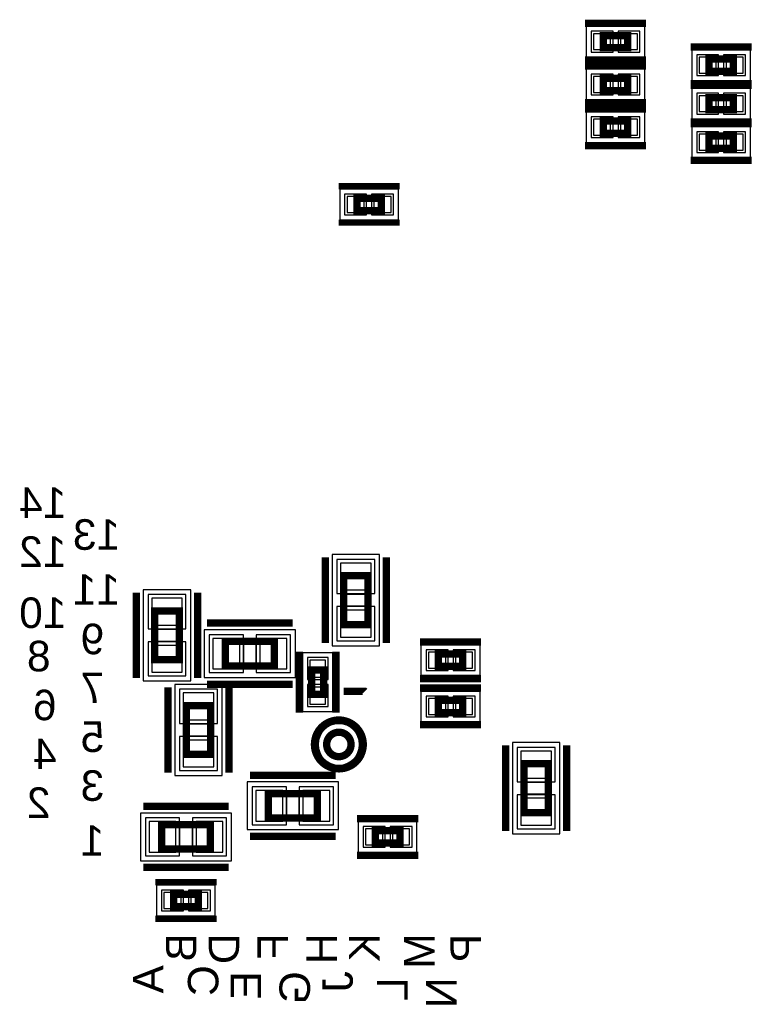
# Model space of a CAD drawing. Extents: x -10 to 137, y -32 to 198.
# Tile 41 of 64: x 84 to 100, y 69 to 90. Entities that reach past the tile are written whole.
import ezdxf

# ---------------------------------------------------------------- set-up
doc = ezdxf.new("R2010")
doc.units = 0
for name, color, linetype in [('PG_ASSEMBLY_BOTTOM', 52, 'CONTINUOUS'), ('PG_DFA_BOUND_BOTTOM', 254, 'CONTINUOUS'), ('PG_PLACE_BOUND_BOTTOM', 73, 'CONTINUOUS'), ('PG_SILKSCREEN_BOTTOM', 2, 'CONTINUOUS'), ('PIN_BOTTOM', 2, 'CONTINUOUS'), ('PIN_PASTEMASK_BOTTOM', 132, 'CONTINUOUS'), ('PIN_SOLDERMASK_BOTTOM', 212, 'CONTINUOUS'), ('VKO_BOTTOM', 173, 'CONTINUOUS')]:
    doc.layers.add(name, color=color, linetype=linetype)

msp = doc.modelspace()

# ---------------------------------------------------------------- linework, layer by layer
at = {"layer": 'PG_ASSEMBLY_BOTTOM', "const_width": 0.1524}
for points in [[(97.046796, 89.265506), (96.538796, 89.265506), (96.538796, 89.519506), (97.046796, 89.519506), (97.046796, 89.265506)], [(98.735134, 89.030556), (99.243134, 89.030556), (99.243134, 88.776556), (98.735134, 88.776556), (98.735134, 89.030556)], [(97.046796, 88.376506), (96.538796, 88.376506), (96.538796, 88.630506), (97.046796, 88.630506), (97.046796, 88.376506)], [(98.735134, 88.230456), (99.243134, 88.230456), (99.243134, 87.976456), (98.735134, 87.976456), (98.735134, 88.230456)], [(97.046796, 87.487506), (96.538796, 87.487506), (96.538796, 87.741506), (97.046796, 87.741506), (97.046796, 87.487506)], [(98.735134, 87.430356), (99.243134, 87.430356), (99.243134, 87.176356), (98.735134, 87.176356), (98.735134, 87.430356)], [(91.91879, 85.88121), (91.41079, 85.88121), (91.41079, 86.13521), (91.91879, 86.13521), (91.91879, 85.88121)], [(91.135454, 77.27315), (91.135454, 78.28915), (91.643454, 78.28915), (91.643454, 77.27315), (91.135454, 77.27315)], [(87.20709, 76.542138), (87.20709, 77.558138), (87.71509, 77.558138), (87.71509, 76.542138), (87.20709, 76.542138)], [(88.675972, 76.92136), (89.691972, 76.92136), (89.691972, 76.41336), (88.675972, 76.41336), (88.675972, 76.92136)], [(93.107256, 76.658216), (93.615256, 76.658216), (93.615256, 76.404216), (93.107256, 76.404216), (93.107256, 76.658216)], [(90.46972, 75.822556), (90.46972, 76.330556), (90.72372, 76.330556), (90.72372, 75.822556), (90.46972, 75.822556)], [(93.615256, 75.443334), (93.107256, 75.443334), (93.107256, 75.697334), (93.615256, 75.697334), (93.615256, 75.443334)], [(88.370918, 75.588876), (88.370918, 74.572876), (87.862918, 74.572876), (87.862918, 75.588876), (88.370918, 75.588876)], [(94.887542, 73.362312), (94.887542, 74.378312), (95.395542, 74.378312), (95.395542, 73.362312), (94.887542, 73.362312)], [(89.571068, 73.758044), (90.587068, 73.758044), (90.587068, 73.250044), (89.571068, 73.250044), (89.571068, 73.758044)], [(88.364822, 72.604376), (87.348822, 72.604376), (87.348822, 73.112376), (88.364822, 73.112376), (88.364822, 72.604376)], [(92.305632, 72.73163), (91.797632, 72.73163), (91.797632, 72.98563), (92.305632, 72.98563), (92.305632, 72.73163)], [(88.11006, 71.408036), (87.60206, 71.408036), (87.60206, 71.662036), (88.11006, 71.662036), (88.11006, 71.408036)]]:
    msp.add_lwpolyline(points, dxfattribs=at)
msp.add_lwpolyline([(91.290394, 74.780394, 1), (90.782394, 74.780394, 1), (91.290394, 74.780394)], format="xyb", dxfattribs=at)
at = {"layer": 'PG_DFA_BOUND_BOTTOM'}
for points in [[(97.402904, 89.075006), (97.402904, 89.710006), (96.182688, 89.710006), (96.182688, 89.075006)], [(98.379026, 89.221056), (98.379026, 88.586056), (99.599242, 88.586056), (99.599242, 89.221056)], [(97.402904, 88.186006), (97.402904, 88.821006), (96.182688, 88.821006), (96.182688, 88.186006)], [(98.379026, 88.420956), (98.379026, 87.785956), (99.599242, 87.785956), (99.599242, 88.420956)], [(97.402904, 87.297006), (97.402904, 87.932006), (96.182688, 87.932006), (96.182688, 87.297006)], [(98.379026, 87.620856), (98.379026, 86.985856), (99.599242, 86.985856), (99.599242, 87.620856)], [(92.274898, 85.69071), (92.274898, 86.32571), (91.054682, 86.32571), (91.054682, 85.69071)], [(90.894154, 76.833984), (91.884754, 76.833984), (91.884754, 78.728316), (90.894154, 78.728316)], [(86.96579, 76.102972), (87.95639, 76.102972), (87.95639, 77.997304), (86.96579, 77.997304)], [(88.236806, 77.16266), (88.236806, 76.17206), (90.131138, 76.17206), (90.131138, 77.16266)], [(92.751148, 76.213716), (92.751148, 76.848716), (93.971364, 76.848716), (93.971364, 76.213716)], [(90.27922, 75.466448), (90.91422, 75.466448), (90.91422, 76.686664), (90.27922, 76.686664)], [(88.612218, 76.028042), (87.621618, 76.028042), (87.621618, 74.13371), (88.612218, 74.13371)], [(92.751148, 75.252834), (92.751148, 75.887834), (93.971364, 75.887834), (93.971364, 75.252834)], [(94.646242, 72.923146), (95.636842, 72.923146), (95.636842, 74.817478), (94.646242, 74.817478)], [(89.131902, 73.999344), (89.131902, 73.008744), (91.026234, 73.008744), (91.026234, 73.999344)], [(88.803988, 72.363076), (88.803988, 73.353676), (86.909656, 73.353676), (86.909656, 72.363076)], [(92.66174, 72.54113), (92.66174, 73.17613), (91.441524, 73.17613), (91.441524, 72.54113)], [(88.466168, 71.217536), (88.466168, 71.852536), (87.245952, 71.852536), (87.245952, 71.217536)]]:
    msp.add_lwpolyline(points, close=True, dxfattribs=at)
msp.add_lwpolyline([(91.468194, 74.780394, 1), (90.604594, 74.780394, 1)], format="xyb", close=True, dxfattribs=at)
at = {"layer": 'PG_PLACE_BOUND_BOTTOM'}
for points in [[(97.046796, 89.265506), (96.538796, 89.265506), (96.538796, 89.519506), (97.046796, 89.519506)], [(98.735134, 89.030556), (99.243134, 89.030556), (99.243134, 88.776556), (98.735134, 88.776556)], [(97.046796, 88.376506), (96.538796, 88.376506), (96.538796, 88.630506), (97.046796, 88.630506)], [(98.735134, 88.230456), (99.243134, 88.230456), (99.243134, 87.976456), (98.735134, 87.976456)], [(97.046796, 87.487506), (96.538796, 87.487506), (96.538796, 87.741506), (97.046796, 87.741506)], [(98.735134, 87.430356), (99.243134, 87.430356), (99.243134, 87.176356), (98.735134, 87.176356)], [(91.91879, 85.88121), (91.41079, 85.88121), (91.41079, 86.13521), (91.91879, 86.13521)], [(91.135454, 77.27315), (91.135454, 78.28915), (91.643454, 78.28915), (91.643454, 77.27315)], [(87.20709, 76.542138), (87.20709, 77.558138), (87.71509, 77.558138), (87.71509, 76.542138)], [(88.675972, 76.92136), (89.691972, 76.92136), (89.691972, 76.41336), (88.675972, 76.41336)], [(93.107256, 76.404216), (93.107256, 76.658216), (93.615256, 76.658216), (93.615256, 76.404216)], [(90.46972, 75.822556), (90.46972, 76.330556), (90.72372, 76.330556), (90.72372, 75.822556)], [(88.370918, 75.588876), (88.370918, 74.572876), (87.862918, 74.572876), (87.862918, 75.588876)], [(93.107256, 75.443334), (93.107256, 75.697334), (93.615256, 75.697334), (93.615256, 75.443334)], [(94.887542, 73.362312), (94.887542, 74.378312), (95.395542, 74.378312), (95.395542, 73.362312)], [(89.571068, 73.758044), (90.587068, 73.758044), (90.587068, 73.250044), (89.571068, 73.250044)], [(88.364822, 72.604376), (87.348822, 72.604376), (87.348822, 73.112376), (88.364822, 73.112376)], [(92.305632, 72.73163), (91.797632, 72.73163), (91.797632, 72.98563), (92.305632, 72.98563)], [(88.11006, 71.408036), (87.60206, 71.408036), (87.60206, 71.662036), (88.11006, 71.662036)]]:
    msp.add_lwpolyline(points, close=True, dxfattribs=at)
msp.add_lwpolyline([(91.290394, 74.780394, 1), (90.782394, 74.780394, 1)], format="xyb", close=True, dxfattribs=at)
at = {"layer": 'PG_SILKSCREEN_BOTTOM'}
for points, const_width in [([(97.427796, 89.773506), (96.157796, 89.773506)], 0.1524), ([(98.354134, 89.284556), (99.624134, 89.284556)], 0.1524), ([(97.427796, 89.011506), (96.157796, 89.011506)], 0.1524), ([(97.427796, 88.884506), (96.157796, 88.884506)], 0.1524), ([(98.354134, 88.522556), (99.624134, 88.522556)], 0.1524), ([(98.354134, 88.484456), (99.624134, 88.484456)], 0.1524), ([(97.427796, 88.122506), (96.157796, 88.122506)], 0.1524), ([(97.427796, 87.995506), (96.157796, 87.995506)], 0.1524), ([(98.354134, 87.722456), (99.624134, 87.722456)], 0.1524), ([(98.354134, 87.684356), (99.624134, 87.684356)], 0.1524), ([(97.427796, 87.233506), (96.157796, 87.233506)], 0.1524), ([(98.354134, 86.922356), (99.624134, 86.922356)], 0.1524), ([(92.29979, 86.38921), (91.02979, 86.38921)], 0.127), ([(92.29979, 85.62721), (91.02979, 85.62721)], 0.127), ([(90.754454, 76.89215), (90.754454, 78.67015)], 0.1524), ([(92.024454, 76.89215), (92.024454, 78.67015)], 0.1524), ([(86.82609, 76.161138), (86.82609, 77.939138)], 0.1524), ([(88.09609, 76.161138), (88.09609, 77.939138)], 0.1524), ([(88.294972, 77.30236), (90.072972, 77.30236)], 0.1524), ([(92.726256, 76.912216), (93.996256, 76.912216)], 0.1524), ([(90.21572, 75.441556), (90.21572, 76.711556)], 0.1524), ([(90.97772, 75.441556), (90.97772, 76.711556)], 0.1524), ([(92.726256, 76.150216), (93.996256, 76.150216)], 0.1524), ([(87.481918, 75.969876), (87.481918, 74.191876)], 0.1524), ([(88.294972, 76.03236), (90.072972, 76.03236)], 0.1524), ([(88.751918, 75.969876), (88.751918, 74.191876)], 0.1524), ([(91.139264, 75.88504), (91.575636, 75.88504), (91.576906, 75.88377)], 0.1524), ([(93.996256, 75.951334), (92.726256, 75.951334)], 0.1524), ([(93.996256, 75.189334), (92.726256, 75.189334)], 0.1524), ([(94.506542, 72.981312), (94.506542, 74.759312)], 0.1524), ([(95.776542, 72.981312), (95.776542, 74.759312)], 0.1524), ([(89.190068, 74.139044), (90.968068, 74.139044)], 0.1524), ([(88.745822, 73.493376), (86.967822, 73.493376)], 0.1524), ([(92.686632, 73.23963), (91.416632, 73.23963)], 0.1524), ([(89.190068, 72.869044), (90.968068, 72.869044)], 0.1524), ([(92.686632, 72.47763), (91.416632, 72.47763)], 0.1524), ([(88.745822, 72.223376), (86.967822, 72.223376)], 0.1524), ([(88.49106, 71.916036), (87.22106, 71.916036)], 0.127), ([(88.49106, 71.154036), (87.22106, 71.154036)], 0.127)]:
    msp.add_lwpolyline(points, dxfattribs=dict(at, const_width=const_width))
at = {"layer": 'PG_SILKSCREEN_BOTTOM', "const_width": 0.1524}
msp.add_lwpolyline([(91.544394, 74.780394, 1), (90.528394, 74.780394, 1), (91.544394, 74.780394)], format="xyb", dxfattribs=at)
at = {"layer": 'PIN_BOTTOM'}
for points in [[(96.690688, 89.227406), (96.690688, 89.557606), (96.335088, 89.557606), (96.335088, 89.227406)], [(97.250504, 89.227406), (97.250504, 89.557606), (96.894904, 89.557606), (96.894904, 89.227406)], [(98.531426, 89.068656), (98.531426, 88.738456), (98.887026, 88.738456), (98.887026, 89.068656)], [(99.091242, 89.068656), (99.091242, 88.738456), (99.446842, 88.738456), (99.446842, 89.068656)], [(96.690688, 88.338406), (96.690688, 88.668606), (96.335088, 88.668606), (96.335088, 88.338406)], [(97.250504, 88.338406), (97.250504, 88.668606), (96.894904, 88.668606), (96.894904, 88.338406)], [(98.531426, 88.268556), (98.531426, 87.938356), (98.887026, 87.938356), (98.887026, 88.268556)], [(99.091242, 88.268556), (99.091242, 87.938356), (99.446842, 87.938356), (99.446842, 88.268556)], [(96.690688, 87.449406), (96.690688, 87.779606), (96.335088, 87.779606), (96.335088, 87.449406)], [(97.250504, 87.449406), (97.250504, 87.779606), (96.894904, 87.779606), (96.894904, 87.449406)], [(98.531426, 87.468456), (98.531426, 87.138256), (98.887026, 87.138256), (98.887026, 87.468456)], [(99.091242, 87.468456), (99.091242, 87.138256), (99.446842, 87.138256), (99.446842, 87.468456)], [(91.562682, 85.84311), (91.562682, 86.17331), (91.207082, 86.17331), (91.207082, 85.84311)], [(92.122498, 85.84311), (92.122498, 86.17331), (91.766898, 86.17331), (91.766898, 85.84311)], [(91.071954, 77.991716), (91.706954, 77.991716), (91.706954, 78.550516), (91.071954, 78.550516)], [(87.14359, 77.260704), (87.77859, 77.260704), (87.77859, 77.819504), (87.14359, 77.819504)], [(91.071954, 77.011784), (91.706954, 77.011784), (91.706954, 77.570584), (91.071954, 77.570584)], [(88.414606, 76.98486), (88.414606, 76.34986), (88.973406, 76.34986), (88.973406, 76.98486)], [(89.394538, 76.98486), (89.394538, 76.34986), (89.953338, 76.34986), (89.953338, 76.98486)], [(87.14359, 76.280772), (87.77859, 76.280772), (87.77859, 76.839572), (87.14359, 76.839572)], [(92.903548, 76.696316), (92.903548, 76.366116), (93.259148, 76.366116), (93.259148, 76.696316)], [(93.463364, 76.696316), (93.463364, 76.366116), (93.818964, 76.366116), (93.818964, 76.696316)], [(90.43162, 76.178664), (90.76182, 76.178664), (90.76182, 76.534264), (90.43162, 76.534264)], [(90.43162, 75.618848), (90.76182, 75.618848), (90.76182, 75.974448), (90.43162, 75.974448)], [(88.434418, 75.850242), (87.799418, 75.850242), (87.799418, 75.291442), (88.434418, 75.291442)], [(93.259148, 75.405234), (93.259148, 75.735434), (92.903548, 75.735434), (92.903548, 75.405234)], [(93.818964, 75.405234), (93.818964, 75.735434), (93.463364, 75.735434), (93.463364, 75.405234)], [(88.434418, 74.87031), (87.799418, 74.87031), (87.799418, 74.31151), (88.434418, 74.31151)], [(94.824042, 74.080878), (95.459042, 74.080878), (95.459042, 74.639678), (94.824042, 74.639678)], [(89.309702, 73.821544), (89.309702, 73.186544), (89.868502, 73.186544), (89.868502, 73.821544)], [(90.289634, 73.821544), (90.289634, 73.186544), (90.848434, 73.186544), (90.848434, 73.821544)], [(94.824042, 73.100946), (95.459042, 73.100946), (95.459042, 73.659746), (94.824042, 73.659746)], [(87.646256, 72.540876), (87.646256, 73.175876), (87.087456, 73.175876), (87.087456, 72.540876)], [(88.626188, 72.540876), (88.626188, 73.175876), (88.067388, 73.175876), (88.067388, 72.540876)], [(91.949524, 72.69353), (91.949524, 73.02373), (91.593924, 73.02373), (91.593924, 72.69353)], [(92.50934, 72.69353), (92.50934, 73.02373), (92.15374, 73.02373), (92.15374, 72.69353)], [(87.753952, 71.369936), (87.753952, 71.700136), (87.398352, 71.700136), (87.398352, 71.369936)], [(88.313768, 71.369936), (88.313768, 71.700136), (87.958168, 71.700136), (87.958168, 71.369936)]]:
    msp.add_lwpolyline(points, close=True, dxfattribs=at)
msp.add_circle((91.036394, 74.780394), 0.2286, dxfattribs=at)
at = {"layer": 'PIN_PASTEMASK_BOTTOM'}
for points in [[(96.690688, 89.227406), (96.690688, 89.557606), (96.335088, 89.557606), (96.335088, 89.227406)], [(97.250504, 89.227406), (97.250504, 89.557606), (96.894904, 89.557606), (96.894904, 89.227406)], [(98.531426, 89.068656), (98.531426, 88.738456), (98.887026, 88.738456), (98.887026, 89.068656)], [(99.091242, 89.068656), (99.091242, 88.738456), (99.446842, 88.738456), (99.446842, 89.068656)], [(96.690688, 88.338406), (96.690688, 88.668606), (96.335088, 88.668606), (96.335088, 88.338406)], [(97.250504, 88.338406), (97.250504, 88.668606), (96.894904, 88.668606), (96.894904, 88.338406)], [(98.531426, 88.268556), (98.531426, 87.938356), (98.887026, 87.938356), (98.887026, 88.268556)], [(99.091242, 88.268556), (99.091242, 87.938356), (99.446842, 87.938356), (99.446842, 88.268556)], [(96.690688, 87.449406), (96.690688, 87.779606), (96.335088, 87.779606), (96.335088, 87.449406)], [(97.250504, 87.449406), (97.250504, 87.779606), (96.894904, 87.779606), (96.894904, 87.449406)], [(98.531426, 87.468456), (98.531426, 87.138256), (98.887026, 87.138256), (98.887026, 87.468456)], [(99.091242, 87.468456), (99.091242, 87.138256), (99.446842, 87.138256), (99.446842, 87.468456)], [(91.562682, 85.84311), (91.562682, 86.17331), (91.207082, 86.17331), (91.207082, 85.84311)], [(92.122498, 85.84311), (92.122498, 86.17331), (91.766898, 86.17331), (91.766898, 85.84311)], [(91.071954, 77.991716), (91.706954, 77.991716), (91.706954, 78.550516), (91.071954, 78.550516)], [(87.14359, 77.260704), (87.77859, 77.260704), (87.77859, 77.819504), (87.14359, 77.819504)], [(91.071954, 77.011784), (91.706954, 77.011784), (91.706954, 77.570584), (91.071954, 77.570584)], [(88.414606, 76.98486), (88.414606, 76.34986), (88.973406, 76.34986), (88.973406, 76.98486)], [(89.394538, 76.98486), (89.394538, 76.34986), (89.953338, 76.34986), (89.953338, 76.98486)], [(87.14359, 76.280772), (87.77859, 76.280772), (87.77859, 76.839572), (87.14359, 76.839572)], [(92.903548, 76.696316), (92.903548, 76.366116), (93.259148, 76.366116), (93.259148, 76.696316)], [(93.463364, 76.696316), (93.463364, 76.366116), (93.818964, 76.366116), (93.818964, 76.696316)], [(90.43162, 76.178664), (90.76182, 76.178664), (90.76182, 76.534264), (90.43162, 76.534264)], [(90.43162, 75.618848), (90.76182, 75.618848), (90.76182, 75.974448), (90.43162, 75.974448)], [(88.434418, 75.850242), (87.799418, 75.850242), (87.799418, 75.291442), (88.434418, 75.291442)], [(93.259148, 75.405234), (93.259148, 75.735434), (92.903548, 75.735434), (92.903548, 75.405234)], [(93.818964, 75.405234), (93.818964, 75.735434), (93.463364, 75.735434), (93.463364, 75.405234)], [(88.434418, 74.87031), (87.799418, 74.87031), (87.799418, 74.31151), (88.434418, 74.31151)], [(94.824042, 74.080878), (95.459042, 74.080878), (95.459042, 74.639678), (94.824042, 74.639678)], [(89.309702, 73.821544), (89.309702, 73.186544), (89.868502, 73.186544), (89.868502, 73.821544)], [(90.289634, 73.821544), (90.289634, 73.186544), (90.848434, 73.186544), (90.848434, 73.821544)], [(94.824042, 73.100946), (95.459042, 73.100946), (95.459042, 73.659746), (94.824042, 73.659746)], [(87.646256, 72.540876), (87.646256, 73.175876), (87.087456, 73.175876), (87.087456, 72.540876)], [(88.626188, 72.540876), (88.626188, 73.175876), (88.067388, 73.175876), (88.067388, 72.540876)], [(91.949524, 72.69353), (91.949524, 73.02373), (91.593924, 73.02373), (91.593924, 72.69353)], [(92.50934, 72.69353), (92.50934, 73.02373), (92.15374, 73.02373), (92.15374, 72.69353)], [(87.753952, 71.369936), (87.753952, 71.700136), (87.398352, 71.700136), (87.398352, 71.369936)], [(88.313768, 71.369936), (88.313768, 71.700136), (87.958168, 71.700136), (87.958168, 71.369936)]]:
    msp.add_lwpolyline(points, close=True, dxfattribs=at)
at = {"layer": 'PIN_SOLDERMASK_BOTTOM'}
for points in [[(96.741488, 89.176606), (96.741488, 89.608406), (96.284288, 89.608406), (96.284288, 89.176606)], [(97.301304, 89.176606), (97.301304, 89.608406), (96.844104, 89.608406), (96.844104, 89.176606)], [(98.480626, 89.119456), (98.480626, 88.687656), (98.937826, 88.687656), (98.937826, 89.119456)], [(99.040442, 89.119456), (99.040442, 88.687656), (99.497642, 88.687656), (99.497642, 89.119456)], [(96.741488, 88.287606), (96.741488, 88.719406), (96.284288, 88.719406), (96.284288, 88.287606)], [(97.301304, 88.287606), (97.301304, 88.719406), (96.844104, 88.719406), (96.844104, 88.287606)], [(98.480626, 88.319356), (98.480626, 87.887556), (98.937826, 87.887556), (98.937826, 88.319356)], [(99.040442, 88.319356), (99.040442, 87.887556), (99.497642, 87.887556), (99.497642, 88.319356)], [(96.741488, 87.398606), (96.741488, 87.830406), (96.284288, 87.830406), (96.284288, 87.398606)], [(97.301304, 87.398606), (97.301304, 87.830406), (96.844104, 87.830406), (96.844104, 87.398606)], [(98.480626, 87.519256), (98.480626, 87.087456), (98.937826, 87.087456), (98.937826, 87.519256)], [(99.040442, 87.519256), (99.040442, 87.087456), (99.497642, 87.087456), (99.497642, 87.519256)], [(91.613482, 85.79231), (91.613482, 86.22411), (91.156282, 86.22411), (91.156282, 85.79231)], [(92.173298, 85.79231), (92.173298, 86.22411), (91.716098, 86.22411), (91.716098, 85.79231)], [(90.995754, 77.915516), (91.783154, 77.915516), (91.783154, 78.626716), (90.995754, 78.626716)], [(87.06739, 77.184504), (87.85479, 77.184504), (87.85479, 77.895704), (87.06739, 77.895704)], [(90.995754, 76.935584), (91.783154, 76.935584), (91.783154, 77.646784), (90.995754, 77.646784)], [(88.338406, 77.06106), (88.338406, 76.27366), (89.049606, 76.27366), (89.049606, 77.06106)], [(89.318338, 77.06106), (89.318338, 76.27366), (90.029538, 76.27366), (90.029538, 77.06106)], [(87.06739, 76.204572), (87.85479, 76.204572), (87.85479, 76.915772), (87.06739, 76.915772)], [(90.38082, 76.127864), (90.81262, 76.127864), (90.81262, 76.585064), (90.38082, 76.585064)], [(92.852748, 76.747116), (92.852748, 76.315316), (93.309948, 76.315316), (93.309948, 76.747116)], [(93.412564, 76.747116), (93.412564, 76.315316), (93.869764, 76.315316), (93.869764, 76.747116)], [(90.38082, 75.568048), (90.81262, 75.568048), (90.81262, 76.025248), (90.38082, 76.025248)], [(88.510618, 75.926442), (87.723218, 75.926442), (87.723218, 75.215242), (88.510618, 75.215242)], [(93.309948, 75.354434), (93.309948, 75.786234), (92.852748, 75.786234), (92.852748, 75.354434)], [(93.869764, 75.354434), (93.869764, 75.786234), (93.412564, 75.786234), (93.412564, 75.354434)], [(88.510618, 74.94651), (87.723218, 74.94651), (87.723218, 74.23531), (88.510618, 74.23531)], [(94.747842, 74.004678), (95.535242, 74.004678), (95.535242, 74.715878), (94.747842, 74.715878)], [(89.233502, 73.897744), (89.233502, 73.110344), (89.944702, 73.110344), (89.944702, 73.897744)], [(90.213434, 73.897744), (90.213434, 73.110344), (90.924634, 73.110344), (90.924634, 73.897744)], [(94.747842, 73.024746), (95.535242, 73.024746), (95.535242, 73.735946), (94.747842, 73.735946)], [(87.722456, 72.464676), (87.722456, 73.252076), (87.011256, 73.252076), (87.011256, 72.464676)], [(88.702388, 72.464676), (88.702388, 73.252076), (87.991188, 73.252076), (87.991188, 72.464676)], [(92.000324, 72.64273), (92.000324, 73.07453), (91.543124, 73.07453), (91.543124, 72.64273)], [(92.56014, 72.64273), (92.56014, 73.07453), (92.10294, 73.07453), (92.10294, 72.64273)], [(87.804752, 71.319136), (87.804752, 71.750936), (87.347552, 71.750936), (87.347552, 71.319136)], [(88.364568, 71.319136), (88.364568, 71.750936), (87.907368, 71.750936), (87.907368, 71.319136)]]:
    msp.add_lwpolyline(points, close=True, dxfattribs=at)
msp.add_circle((91.036394, 74.780394), 0.2794, dxfattribs=at)
at = {"layer": 'VKO_BOTTOM'}
for points in [[(91.643454, 77.65415), (91.135454, 77.65415), (91.135454, 77.90815), (91.643454, 77.90815)], [(87.71509, 76.923138), (87.20709, 76.923138), (87.20709, 77.177138), (87.71509, 77.177138)], [(89.056972, 76.41336), (89.056972, 76.92136), (89.310972, 76.92136), (89.310972, 76.41336)], [(87.862918, 75.207876), (88.370918, 75.207876), (88.370918, 74.953876), (87.862918, 74.953876)], [(95.395542, 73.743312), (94.887542, 73.743312), (94.887542, 73.997312), (95.395542, 73.997312)], [(89.952068, 73.250044), (89.952068, 73.758044), (90.206068, 73.758044), (90.206068, 73.250044)], [(87.983822, 73.112376), (87.983822, 72.604376), (87.729822, 72.604376), (87.729822, 73.112376)]]:
    msp.add_lwpolyline(points, close=True, dxfattribs=at)

# ---------------------------------------------------------------- texts
at = {"layer": 'PG_SILKSCREEN_BOTTOM', "text_generation_flag": 2, "width": 1.04}
for s, p in [('14', (85.368638, 79.487776)), ('13', (86.486238, 78.827376)), ('12', (85.368638, 78.471776)), ('11', (86.486238, 77.684376)), ('10', (85.368638, 77.201776)), ('9', (86.156038, 76.655676)), ('8', (85.038438, 76.300076)), ('7', (86.156038, 75.639676)), ('6', (85.165438, 75.284076)), ('5', (86.156038, 74.623676)), ('4', (85.165438, 74.268076)), ('3', (86.156038, 73.607676)), ('2', (85.038438, 73.252076)), ('1', (86.156038, 72.464676))]:
    msp.add_text(s, height=0.635, dxfattribs=at).set_placement(p)
for s, p in [('B', (88.073738, 70.851776)), ('D', (88.962738, 70.851776)), ('F', (89.978738, 70.851776)), ('H', (90.994738, 70.851776)), ('K', (91.883738, 70.851776)), ('M', (93.026738, 70.851776)), ('P', (93.9927, 70.8406)), ('A', (87.387938, 70.191376)), ('C', (88.530938, 70.191376)), ('J', (91.324938, 70.064376)), ('E', (89.419938, 70.064376)), ('G', (90.435938, 70.064376)), ('L', (92.467938, 69.937376)), ('N', (93.483938, 69.937376))]:
    msp.add_text(s, height=0.635, rotation=90, dxfattribs=at).set_placement(p)

doc.saveas('drawing.dxf')
